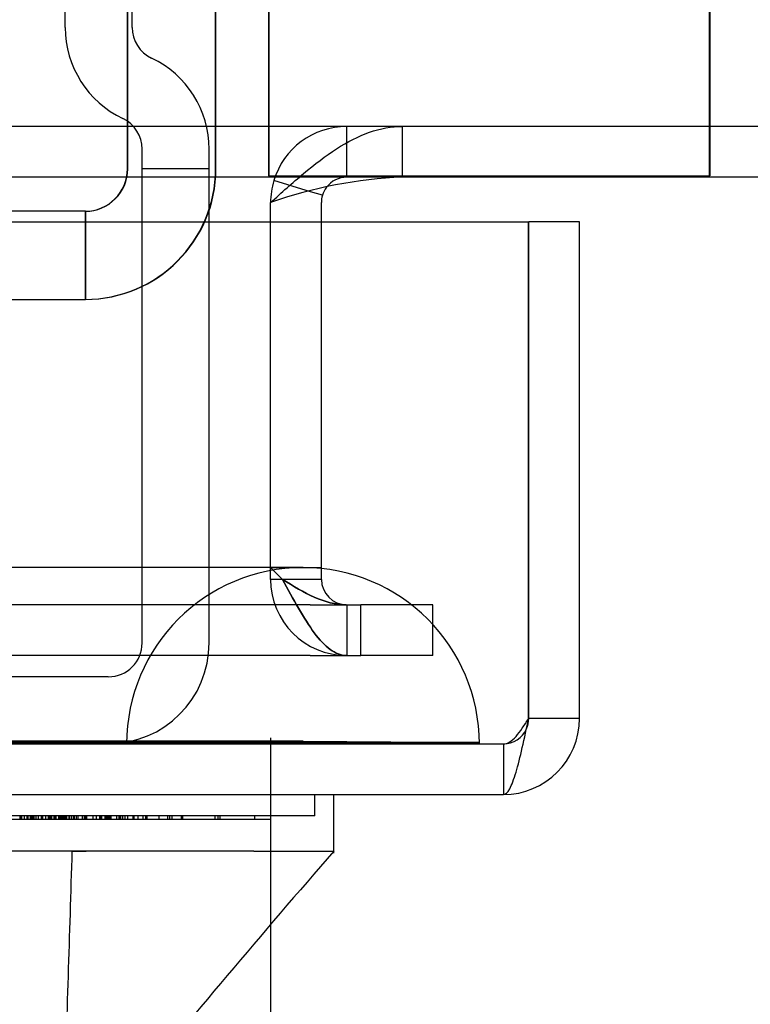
# Model space of a CAD drawing. Header units: inches. Extents: x 1 to 240, y -1 to 159.
# Tile 61 of 108: x 80.01 to 81.05, y 137.38 to 138.77. Entities that reach past the tile are written whole.
import ezdxf
from ezdxf.enums import TextEntityAlignment as Align
from ezdxf.lldxf.tags import DXFTag

# ---------------------------------------------------------------- set-up
doc = ezdxf.new("R2010")
doc.units = ezdxf.units.IN
doc.header["$MEASUREMENT"] = 0
for name, color, linetype in [('COM43544', 7, 'Continuous'), ('COM43576', 7, 'Continuous'), ('COM54932', 7, 'Continuous'), ('COM56175', 7, 'Continuous'), ('COM70219', 7, 'Continuous'), ('COM70657-17', 7, 'Continuous'), ('Default', 7, 'Continuous'), ('HAN13060', 7, 'Continuous'), ('LAB20180', 7, 'Continuous'), ('ROL87452', 7, 'Continuous')]:
    doc.layers.add(name, color=color, linetype=linetype)
doc.styles.add('SEACAD_Times_New_Roman', font='times.ttf')
tags = doc.linetypes.add('HIDDEN2', pattern=[0.1875, 0.125, -0.0625]).pattern_tags.tags
tags[6:7] = [DXFTag(74, 4), DXFTag(75, 0), DXFTag(340, '0'), DXFTag(46, 0.0), DXFTag(50, 0.0), DXFTag(44, 0.0), DXFTag(45, 0.0)]
tags[4:5] = [DXFTag(74, 4), DXFTag(75, 0), DXFTag(340, '0'), DXFTag(46, 0.0), DXFTag(50, 0.0), DXFTag(44, 0.0), DXFTag(45, 0.0)]
doc.dimstyles.new('HAMMOND_(STH_-_240x160)', dxfattribs={"dimtxt": 1, "dimasz": 1.25, "dimexe": 0.5, "dimexo": 0.5, "dimgap": 0.25, "dimtad": 0, "dimtih": 1, "dimtoh": 1, "dimzin": 0, "dimdsep": 46, "dimtxsty": 'SEACAD_Times_New_Roman', "dimblk1": '_SE_FILLED', "dimblk2": '_SE_FILLED', "dimsah": 1, "dimcen": 0.5, "dimadec": 0, "dimazin": 0, "dimtfac": 0.8, "dimtofl": 0, "dimtmove": 0, "dimatfit": 3, "dimfxl": 1, "dimtolj": 1, "dimtzin": 0, "dimarcsym": 0})

# ---------------------------------------------------------------- blocks, each defined once
blk = doc.blocks.new('SE4')
at = {"layer": 'COM43544', "color": 7, "linetype": 'HIDDEN2'}
for p, q in [((82.9288, 138.6197), (51.872, 138.6197)), ((80.5526, 138.5477), (80.5526, 138.6197)), ((80.3657, 137.9947), (80.3657, 138.4845)), ((80.3827, 137.9777), (80.3657, 137.9947)), ((80.4219, 137.9417), (53.0596, 137.9417)), ((80.4219, 137.9417), (80.4939, 137.9417)), ((80.4737, 137.9417), (80.4737, 137.8697)), ((80.4939, 137.8697), (80.4939, 137.9417)), ((80.4219, 137.8697), (53.0596, 137.8697)), ((80.4219, 137.8697), (80.4939, 137.8697))]:
    blk.add_line(p, q, dxfattribs=at)
at = {"layer": 'COM43544', "color": 7, "linetype": 'Continuous'}
for p, q in [((82.9288, 138.5477), (51.872, 138.5477)), ((80.3657, 138.4845), (80.3657, 138.5117))]:
    blk.add_line(p, q, dxfattribs=at)
blk.add_arc((80.5754, 137.9261), 0.622, 92.1027, 109.7042, dxfattribs=at)
at = {"layer": 'COM43544', "color": 7, "linetype": 'HIDDEN2'}
for points, knots in [([(80.3657, 138.5117), (80.3813, 138.5258), (80.3969, 138.5399), (80.428, 138.566), (80.4436, 138.578), (80.4747, 138.598), (80.4903, 138.606), (80.5214, 138.6168), (80.537, 138.6197), (80.5526, 138.6197)], [0, 0, 0, 0, 0.25, 0.25, 0.5, 0.5, 0.75, 0.75, 1, 1, 1, 1]), ([(80.4728, 137.8697), (80.4653, 137.8699), (80.4578, 137.8729), (80.4428, 137.8839), (80.4353, 137.8919), (80.4202, 137.9119), (80.4127, 137.9238), (80.3977, 137.9497), (80.3902, 137.9637), (80.3827, 137.9777)], [0, 0, 0, 0, 0.25, 0.25, 0.5, 0.5, 0.75, 0.75, 1, 1, 1, 1]), ([(80.4728, 137.9417), (80.4578, 137.9418), (80.4428, 137.9458), (80.4127, 137.959), (80.3977, 137.9683), (80.3827, 137.9777)], [0, 0, 0, 0, 0.5, 0.5, 1, 1, 1, 1]), ([(80.3827, 137.9777), (80.3902, 137.9637), (80.3977, 137.9497), (80.4127, 137.9238), (80.4202, 137.9119), (80.4353, 137.8919), (80.4428, 137.8839), (80.4578, 137.8729), (80.4653, 137.8699), (80.4728, 137.8697)], [0, 0, 0, 0, 0.25, 0.25, 0.5, 0.5, 0.75, 0.75, 1, 1, 1, 1]), ([(80.3827, 137.9777), (80.3977, 137.9683), (80.4127, 137.959), (80.4428, 137.9458), (80.4578, 137.9418), (80.4728, 137.9417)], [0, 0, 0, 0, 0.5, 0.5, 1, 1, 1, 1])]:
    blk.add_open_spline(points, degree=3, knots=knots, dxfattribs=at)
at = {"layer": 'COM43576', "color": 7, "linetype": 'HIDDEN2'}
for p, q in [((80.4737, 138.5477), (80.4737, 138.6197)), ((80.4225, 138.5271), (80.3703, 138.5429)), ((80.4377, 137.9947), (80.4377, 138.4845)), ((80.3657, 137.9777), (80.3657, 137.9947)), ((80.3657, 137.9947), (80.4377, 137.9947)), ((80.4377, 137.9777), (80.4377, 137.9947)), ((80.4377, 137.9777), (80.3657, 137.9777)), ((80.4737, 137.9417), (80.4737, 137.8697)), ((80.5189, 137.9417), (80.4939, 137.9417)), ((80.5957, 137.9417), (80.5189, 137.9417)), ((80.5957, 137.8697), (80.5957, 137.9417)), ((80.5189, 137.8697), (80.4939, 137.8697)), ((80.5957, 137.8697), (80.5189, 137.8697))]:
    blk.add_line(p, q, dxfattribs=at)
at = {"layer": 'COM43576', "color": 7, "linetype": 'Continuous'}
for p, q in [((80.4392, 138.5221), (80.4225, 138.5271)), ((80.4377, 138.4845), (80.4377, 138.5117))]:
    blk.add_line(p, q, dxfattribs=at)
at = {"layer": 'COM43576', "color": 7, "linetype": 'HIDDEN2'}
for centre, radius, start, end in [((80.4737, 138.5117), 0.108, 90, 163.1868), ((80.4737, 138.5117), 0.108, 163.1868, 180), ((80.4737, 138.5117), 0.036, 90, 142.7979), ((80.4737, 137.9777), 0.108, 180, 270), ((80.4737, 137.9777), 0.036, 180, 270)]:
    blk.add_arc(centre, radius, start, end, dxfattribs=at)
at = {"layer": 'COM43576', "color": 7, "linetype": 'Continuous'}
for start, end in [(142.7979, 163.1868), (163.1868, 180)]:
    blk.add_arc((80.4737, 138.5117), 0.036, start, end, dxfattribs=at)
at = {"layer": 'COM54932', "color": 7, "linetype": 'HIDDEN2'}
for p, q in [((80.0747, 138.76), (80.0747, 140.0805)), ((80.1697, 138.76), (80.1697, 140.0805)), ((80.1837, 137.8875), (80.1837, 138.5875)), ((80.2787, 137.8875), (80.2787, 138.5875)), ((80.2787, 138.5595), (80.1837, 138.5595)), ((80.1357, 137.8395), (79.1857, 137.8395))]:
    blk.add_line(p, q, dxfattribs=at)
for centre, radius, start, end in [((80.2177, 138.76), 0.143, 180, 244.5756), ((80.2177, 138.76), 0.048, 180, 244.5756), ((80.1357, 138.5875), 0.143, 0, 64.5756), ((80.1357, 138.5875), 0.048, 0, 64.5756), ((80.1357, 137.8875), 0.048, 270, 0), ((80.1357, 137.8875), 0.143, 270, 0)]:
    blk.add_arc(centre, radius, start, end, dxfattribs=at)
at = {"layer": 'COM56175', "color": 7, "linetype": 'HIDDEN2'}
for p, q in [((80.1627, 138.5595), (80.1627, 139.2995)), ((80.1632, 138.5595), (80.1632, 139.2995)), ((80.2877, 138.5595), (80.2877, 139.2995)), ((80.2882, 138.5595), (80.2882, 139.2995)), ((80.1027, 138.4995), (79.714, 138.4995)), ((80.1027, 138.4995), (80.1027, 138.3745)), ((80.1032, 138.4995), (80.1027, 138.4995)), ((80.1032, 138.4995), (80.1032, 138.3745)), ((79.714, 138.3745), (80.1027, 138.3745)), ((80.1027, 138.3745), (80.1032, 138.3745))]:
    blk.add_line(p, q, dxfattribs=at)
for centre, radius in [((80.1027, 138.5595), 0.185), ((80.1027, 138.5595), 0.06), ((80.1032, 138.5595), 0.185), ((80.1032, 138.5595), 0.06)]:
    blk.add_arc(centre, radius, 270, 0, dxfattribs=at)
at = {"layer": 'COM70219', "color": 7, "linetype": 'HIDDEN2'}
for p, q in [((80.1617, 137.9945), (53.3227, 137.9945)), ((80.4117, 137.9945), (80.1617, 137.9945)), ((80.1617, 137.7485), (53.3227, 137.7485)), ((80.1617, 137.7465), (53.3227, 137.7465)), ((80.4117, 137.7485), (80.1617, 137.7485)), ((80.6607, 137.7465), (80.1617, 137.7465)), ((80.1627, 137.7465), (80.4117, 137.7485)), ((80.1627, 137.7455), (80.1627, 137.7465)), ((80.4117, 137.7485), (80.6607, 137.7465)), ((80.6607, 137.7465), (80.6607, 137.7455)), ((80.1617, 137.7455), (53.3227, 137.7455)), ((80.6607, 137.7455), (80.1617, 137.7455))]:
    blk.add_line(p, q, dxfattribs=at)
blk.add_arc((80.4117, 137.7445), 0.25, 0, 180, dxfattribs=at)
at = {"layer": 'COM70657-17', "color": 7, "linetype": 'Continuous'}
for p, q in [((52.7508, 138.4845), (80.7316, 138.4845)), ((80.7316, 137.7805), (80.7316, 138.4845)), ((80.8037, 138.4845), (80.7317, 138.4845)), ((80.7317, 137.7805), (80.7317, 138.4845)), ((80.8037, 137.7805), (80.8037, 138.4845)), ((80.8037, 137.7805), (80.7317, 137.7805)), ((52.7867, 137.6725), (80.6957, 137.6725))]:
    blk.add_line(p, q, dxfattribs=at)
at = {"layer": 'COM70657-17', "color": 7, "linetype": 'HIDDEN2'}
for p, q in [((52.7867, 137.7445), (80.6957, 137.7445)), ((80.6957, 137.7445), (80.6957, 137.6725))]:
    blk.add_line(p, q, dxfattribs=at)
at = {"layer": 'COM70657-17', "color": 7, "linetype": 'Continuous'}
for radius, start in [(0.108, 270), (0.036, 335.9777)]:
    blk.add_arc((80.6957, 137.7805), radius, start, 0, dxfattribs=at)
at = {"layer": 'COM70657-17', "color": 7, "linetype": 'HIDDEN2'}
blk.add_arc((80.6957, 137.7805), 0.036, 270, 335.9777, dxfattribs=at)
at = {"layer": 'COM70657-17', "color": 7, "linetype": 'Continuous'}
blk.add_open_spline([(80.6957, 137.6725), (80.6987, 137.6725), (80.7017, 137.6753), (80.7077, 137.6862), (80.7107, 137.6942), (80.7166, 137.7142), (80.7196, 137.7261), (80.7256, 137.7523), (80.7286, 137.7664), (80.7316, 137.7805)], degree=3, knots=[0, 0, 0, 0, 0.25, 0.25, 0.5, 0.5, 0.75, 0.75, 1, 1, 1, 1], dxfattribs=at)
at = {"layer": 'COM70657-17', "color": 7, "linetype": 'HIDDEN2'}
blk.add_open_spline([(80.6957, 137.7445), (80.6987, 137.7445), (80.7017, 137.7455), (80.7077, 137.7491), (80.7107, 137.7517), (80.7166, 137.7584), (80.7196, 137.7624), (80.7256, 137.7711), (80.7286, 137.7758), (80.7316, 137.7805)], degree=3, knots=[0, 0, 0, 0, 0.25, 0.25, 0.5, 0.5, 0.75, 0.75, 1, 1, 1, 1], dxfattribs=at)
at = {"layer": 'HAN13060', "color": 7, "linetype": 'Continuous'}
for p, q in [((80.4556, 137.5896), (80.4556, 137.6725)), ((80.0842, 137.5925), (78.4669, 137.5925)), ((80.2645, 137.5925), (80.0842, 137.5925)), ((80.3422, 137.5925), (80.2645, 137.5925)), ((80.3422, 137.5925), (80.4555, 137.5925))]:
    blk.add_line(p, q, dxfattribs=at)
at = {"layer": 'HAN13060', "color": 7, "linetype": 'HIDDEN2'}
blk.add_line((80.0842, 137.5925), (80.1041, 137.5925), dxfattribs=at)
at = {"layer": 'HAN13060', "color": 7, "linetype": 'Continuous'}
blk.add_arc((93.2711, 126.4568), 16.9778, 139.01202, 140.58069, dxfattribs=at)
blk.add_open_spline([(80.0842, 137.5925), (80.0805, 137.4742), (80.0767, 137.3559), (80.073, 137.2375)], degree=3, dxfattribs=at)
at = {"layer": 'LAB20180', "color": 7, "linetype": 'Continuous'}
for p, q in [((80.4287, 137.6425), (80.4287, 137.6725)), ((80.4287, 137.6425), (78.1787, 137.6425)), ((80.2407, 137.6375), (78.3667, 137.6375)), ((80.0557, 137.6369), (80.0557, 137.6375)), ((80.0598, 137.6369), (80.0598, 137.6375)), ((80.069, 137.6375), (80.069, 137.6369)), ((80.0838, 137.6369), (80.0838, 137.6375)), ((80.1053, 137.6369), (80.1053, 137.6375)), ((80.1381, 137.6369), (80.1381, 137.6375)), ((80.1634, 137.6369), (80.1634, 137.6375)), ((80.2395, 137.6369), (80.2395, 137.6375)), ((80.3662, 137.6375), (80.2407, 137.6375)), ((80.3662, 137.6375), (80.3662, 137.6425))]:
    blk.add_line(p, q, dxfattribs=at)
at = {"layer": 'LAB20180', "color": 7, "linetype": 'HIDDEN2'}
for p, q in [((80.0108, 137.6375), (80.0108, 137.6425)), ((80.0112, 137.6375), (80.0112, 137.6425)), ((80.0122, 137.6375), (80.0122, 137.6425)), ((80.0129, 137.6375), (80.0129, 137.6425)), ((80.0171, 137.6375), (80.0171, 137.6425)), ((80.0206, 137.6375), (80.0206, 137.6425)), ((80.0206, 137.6375), (80.0206, 137.6425)), ((80.0216, 137.6375), (80.0216, 137.6425)), ((80.0221, 137.6375), (80.0221, 137.6425)), ((80.0252, 137.6375), (80.0252, 137.6425)), ((80.0258, 137.6375), (80.0258, 137.6425)), ((80.0278, 137.6375), (80.0278, 137.6425)), ((80.0286, 137.6375), (80.0286, 137.6425)), ((80.0287, 137.6375), (80.0287, 137.6425)), ((80.0297, 137.6375), (80.0297, 137.6425)), ((80.0307, 137.6375), (80.0307, 137.6425)), ((80.0333, 137.6375), (80.0333, 137.6425)), ((80.0368, 137.6375), (80.0368, 137.6425)), ((80.041, 137.6375), (80.041, 137.6425)), ((80.0417, 137.6375), (80.0417, 137.6425)), ((80.0425, 137.6369), (80.0425, 137.6432)), ((80.0428, 137.6375), (80.0428, 137.6425)), ((80.0473, 137.6369), (80.0473, 137.6432)), ((80.0473, 137.6375), (80.0473, 137.6425)), ((80.0507, 137.6375), (80.0507, 137.6425)), ((80.0511, 137.6375), (80.0511, 137.6425)), ((80.0514, 137.6375), (80.0514, 137.6425)), ((80.0529, 137.6375), (80.0529, 137.6425)), ((80.0538, 137.6375), (80.0538, 137.6425)), ((80.0551, 137.6375), (80.0551, 137.6425)), ((80.0556, 137.6375), (80.0556, 137.6425)), ((80.0557, 137.6375), (80.0557, 137.6432)), ((80.0589, 137.6375), (80.0589, 137.6425)), ((80.0598, 137.6375), (80.0598, 137.6432)), ((80.0616, 137.6375), (80.0616, 137.6425)), ((80.0655, 137.6375), (80.0655, 137.6425)), ((80.0676, 137.6375), (80.0676, 137.6425)), ((80.0677, 137.6375), (80.0677, 137.6425)), ((80.0679, 137.6369), (80.0679, 137.6432)), ((80.069, 137.6432), (80.069, 137.6375)), ((80.0709, 137.6375), (80.0709, 137.6425)), ((80.0711, 137.6375), (80.0711, 137.6425)), ((80.0732, 137.6375), (80.0732, 137.6425)), ((80.0739, 137.6375), (80.0739, 137.6425)), ((80.074, 137.6375), (80.074, 137.6425)), ((80.0747, 137.6375), (80.0747, 137.6425)), ((80.0754, 137.6375), (80.0754, 137.6425)), ((80.0769, 137.6375), (80.0769, 137.6425)), ((80.0804, 137.6375), (80.0804, 137.6425)), ((80.0806, 137.6432), (80.0806, 137.6369)), ((80.0838, 137.6375), (80.0838, 137.6432)), ((80.0842, 137.6375), (80.0842, 137.6425)), ((80.0869, 137.6375), (80.0869, 137.6425)), ((80.087, 137.6375), (80.087, 137.6425)), ((80.0878, 137.6375), (80.0878, 137.6425)), ((80.0904, 137.6375), (80.0904, 137.6425)), ((80.0928, 137.6369), (80.0928, 137.6432)), ((80.0931, 137.6375), (80.0931, 137.6425)), ((80.0993, 137.6375), (80.0993, 137.6425)), ((80.0996, 137.6375), (80.0996, 137.6425)), ((80.1024, 137.6375), (80.1024, 137.6425)), ((80.1033, 137.6375), (80.1033, 137.6425)), ((80.1053, 137.6375), (80.1053, 137.6432)), ((80.1143, 137.6375), (80.1143, 137.6425)), ((80.1189, 137.6375), (80.1189, 137.6425)), ((80.1237, 137.6375), (80.1237, 137.6425)), ((80.125, 137.6375), (80.125, 137.6425)), ((80.1259, 137.6375), (80.1259, 137.6425)), ((80.1263, 137.6375), (80.1263, 137.6425)), ((80.1265, 137.6369), (80.1265, 137.6432)), ((80.1314, 137.6375), (80.1314, 137.6425)), ((80.1317, 137.6375), (80.1317, 137.6425)), ((80.1338, 137.6375), (80.1338, 137.6425)), ((80.1353, 137.6375), (80.1353, 137.6425)), ((80.1354, 137.6375), (80.1354, 137.6425)), ((80.1362, 137.6375), (80.1362, 137.6425)), ((80.1375, 137.6375), (80.1375, 137.6425)), ((80.1375, 137.6375), (80.1375, 137.6425)), ((80.1377, 137.6375), (80.1377, 137.6425)), ((80.1381, 137.6375), (80.1381, 137.6432)), ((80.1381, 137.6375), (80.1381, 137.6425)), ((80.1397, 137.6375), (80.1397, 137.6425)), ((80.1478, 137.6375), (80.1478, 137.6425)), ((80.148, 137.6375), (80.148, 137.6425)), ((80.1509, 137.6369), (80.1509, 137.6432)), ((80.1528, 137.6375), (80.1528, 137.6425)), ((80.1556, 137.6375), (80.1556, 137.6425)), ((80.1563, 137.6375), (80.1563, 137.6425)), ((80.1595, 137.6375), (80.1595, 137.6425)), ((80.1634, 137.6375), (80.1634, 137.6432)), ((80.1708, 137.6375), (80.1708, 137.6425)), ((80.1722, 137.6375), (80.1722, 137.6425)), ((80.1781, 137.6375), (80.1781, 137.6425)), ((80.1851, 137.6375), (80.1851, 137.6425)), ((80.1887, 137.6375), (80.1887, 137.6425)), ((80.1901, 137.6375), (80.1901, 137.6425)), ((80.1909, 137.6375), (80.1909, 137.6425)), ((80.191, 137.6375), (80.191, 137.6425)), ((80.2077, 137.6375), (80.2077, 137.6425)), ((80.2201, 137.6375), (80.2201, 137.6425)), ((80.2229, 137.6375), (80.2229, 137.6425)), ((80.2263, 137.6369), (80.2263, 137.6432)), ((80.2395, 137.6375), (80.2395, 137.6432)), ((80.2412, 137.6375), (80.2412, 137.6425)), ((80.287, 137.6375), (80.287, 137.6425)), ((80.2914, 137.6375), (80.2914, 137.6425)), ((80.2941, 137.6375), (80.2941, 137.6425)), ((80.3432, 137.6375), (80.3432, 137.6425))]:
    blk.add_line(p, q, dxfattribs=at)
at = {"layer": 'ROL87452', "color": 7, "linetype": 'HIDDEN2'}
for p, q in [((80.3627, 139.5495), (80.3627, 138.5495)), ((80.3632, 139.5495), (80.3632, 138.5495)), ((80.9877, 139.5495), (80.9877, 138.5495)), ((80.9882, 139.5495), (80.9882, 138.5495)), ((80.3627, 138.5495), (80.9877, 138.5495)), ((80.9877, 138.5495), (80.9882, 138.5495))]:
    blk.add_line(p, q, dxfattribs=at)
blk = doc.blocks.new('DMBLK3312')
at = {"layer": 'Default', "linetype": 'Continuous'}
for points in [[(54.3658, 134.5052), (54.3658, 134.9218), (53.1158, 134.7135)], [(79.1157, 134.5052), (80.3657, 134.7135), (79.1157, 134.9218)]]:
    blk.add_hatch(color=7, dxfattribs=at).paths.add_polyline_path(points)
at = {"layer": 'Default', "color": 7, "linetype": 'Continuous'}
for p, q in [((80.3657, 137.7532), (80.3657, 134.2135)), ((53.1158, 137.7447), (53.1158, 134.2135)), ((53.1158, 134.7135), (63.1443, 134.7135)), ((70.3372, 134.7135), (80.3657, 134.7135))]:
    blk.add_line(p, q, dxfattribs=at)
at = {"layer": 'Default', "color": 7, "linetype": 'Continuous', "style": 'SEACAD_Times_New_Roman'}
for s, p in [('27.25', (65.0346, 135.2135)), ('DOOR', (64.6436, 133.7135)), ('OPENING', (63.4943, 132.2135))]:
    blk.add_text(s, height=1, dxfattribs=at).set_placement(p, align=Align.TOP_LEFT)
blk = doc.blocks.new('_SE_FILLED')
at = {"color": 0}
blk.add_line((0, 0), (-1, 0), dxfattribs=at)
blk.add_solid([(0, 0), (-1, -0.1665), (-1, 0.1665), (0, 0)], dxfattribs=at)

msp = doc.modelspace()

# ---------------------------------------------------------------- block references
at = {"layer": 'Default'}
msp.add_blockref('SE4', (0, 0), dxfattribs=at)

# ---------------------------------------------------------------- dimensions: what is measured, and where the dimension line sits
at = {"layer": 'Default', "color": 7, "linetype": 'Continuous'}
dim = msp.add_linear_dim(base=(53.1158, 134.7135), p1=(53.1158, 138.2447), p2=(80.3657, 138.2532), angle=0.0179, text='\\A1;<>\\PDOOR\\XOPENING', dimstyle='HAMMOND_(STH_-_240x160)', dxfattribs=at)
dim.commit()
dim.dimension.update_dxf_attribs({"geometry": 'DMBLK3312', "text_midpoint": (66.7408, 134.7135), "dimtype": 161})

doc.saveas('drawing.dxf')
